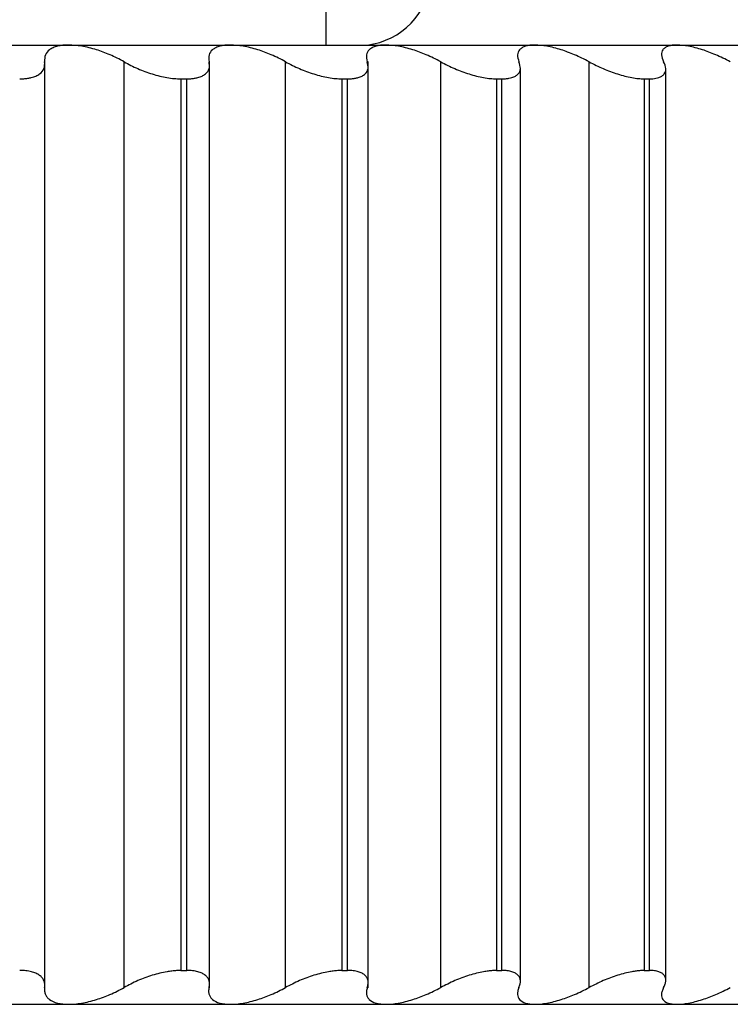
# Paper-space layout '_Derecha' of a CAD drawing. Header units: millimetres. Extents: x -44.3 to 40, y -10.9 to 46.3.
# Tile 7 of 10: x 20 to 26.3, y -8.9 to -0.2. Entities that reach past the tile are written whole.
import ezdxf

# ---------------------------------------------------------------- set-up
doc = ezdxf.new("R2010")
doc.units = ezdxf.units.MM

psp = doc.layouts.new('_Derecha')

# ---------------------------------------------------------------- linework, layer by layer
at = {"color": 7, "linetype": 'Continuous', "lineweight": 25}
for p, q in [((22.6801, 0), (22.6801, -0.4)), ((-35.5, -0.4), (35.5, -0.4)), ((20.1894, -8.7549), (20.1894, -0.5459)), ((20.8917, -8.7516), (20.8917, -0.5484)), ((21.6487, -8.7549), (21.6487, -0.5459)), ((22.3227, -8.7516), (22.3227, -0.5484)), ((23.0546, -8.7549), (23.0546, -0.5459)), ((23.6974, -8.7516), (23.6974, -0.5484)), ((24.4035, -8.6973), (24.4035, -0.6026)), ((25.0122, -8.7516), (25.0122, -0.5484)), ((25.692, -8.6866), (25.692, -0.6135)), ((21.3941, -0.7), (21.4465, -0.7)), ((21.3941, -0.7), (21.3941, -8.6)), ((21.4465, -8.6), (21.4465, -0.7)), ((22.8218, -0.7), (22.8722, -0.7)), ((22.8218, -0.7), (22.8218, -8.6)), ((22.8722, -8.6), (22.8722, -0.7)), ((24.1918, -0.7), (24.2402, -0.7)), ((24.1918, -0.7), (24.1918, -8.6)), ((24.2402, -8.6), (24.2402, -0.7)), ((25.5008, -0.7), (25.5469, -0.7)), ((25.5008, -0.7), (25.5008, -8.6)), ((25.5469, -8.6), (25.5469, -0.7)), ((21.3941, -8.6), (21.4465, -8.6)), ((22.8218, -8.6), (22.8722, -8.6)), ((24.1918, -8.6), (24.2402, -8.6)), ((25.5008, -8.6), (25.5469, -8.6)), ((-35.5, -8.9), (35.5, -8.9))]:
    psp.add_line(p, q, dxfattribs=at)
psp.add_arc((22.9657, 0.2495), 0.6544, 277.01018, 354.69715, dxfattribs=at)
for points, knots in [([(20.3991, -0.4), (20.3817, -0.4005), (20.3465, -0.4016), (20.3009, -0.4099), (20.2611, -0.4232), (20.2208, -0.4467), (20.1874, -0.4866), (20.1877, -0.527), (20.1879, -0.5484)], [0, 0, 0, 0, 0.120692, 0.24373, 0.369847, 0.499724, 0.734335, 1, 1, 1, 1]), ([(20.8917, -0.5484), (20.8712, -0.5372), (20.8314, -0.5154), (20.7688, -0.4868), (20.7078, -0.4623), (20.6238, -0.4337), (20.5154, -0.4065), (20.4373, -0.4021), (20.3991, -0.4)], [0, 0, 0, 0, 0.136966, 0.265943, 0.387156, 0.500873, 0.75657, 1, 1, 1, 1]), ([(21.8332, -0.4), (21.8164, -0.4005), (21.7826, -0.4016), (21.7395, -0.4099), (21.7025, -0.4232), (21.6661, -0.4467), (21.6379, -0.4866), (21.6423, -0.527), (21.6447, -0.5484)], [0, 0, 0, 0, 0.120692, 0.24373, 0.369847, 0.499724, 0.734335, 1, 1, 1, 1]), ([(22.3227, -0.5484), (22.3018, -0.5372), (22.2613, -0.5154), (22.198, -0.4868), (22.1368, -0.4623), (22.053, -0.4337), (21.9458, -0.4065), (21.8701, -0.4021), (21.8332, -0.4)], [0, 0, 0, 0, 0.136966, 0.265944, 0.387157, 0.500874, 0.75657, 1, 1, 1, 1]), ([(23.212, -0.4), (23.196, -0.4005), (23.1637, -0.4016), (23.1232, -0.4099), (23.0891, -0.4232), (23.0566, -0.4467), (23.0337, -0.4866), (23.0422, -0.527), (23.0468, -0.5484)], [0, 0, 0, 0, 0.120692, 0.24373, 0.369847, 0.499724, 0.734335, 1, 1, 1, 1]), ([(23.6974, -0.5484), (23.6762, -0.5372), (23.6349, -0.5154), (23.5712, -0.4868), (23.5099, -0.4623), (23.4265, -0.4337), (23.3208, -0.4065), (23.2477, -0.4021), (23.212, -0.4)], [0, 0, 0, 0, 0.136966, 0.265944, 0.387157, 0.500874, 0.75657, 1, 1, 1, 1]), ([(24.5323, -0.4), (24.517, -0.4005), (24.4863, -0.4016), (24.4484, -0.4099), (24.4174, -0.4232), (24.3889, -0.4467), (24.3714, -0.4866), (24.384, -0.527), (24.3906, -0.5484)], [0, 0, 0, 0, 0.120692, 0.24373, 0.369847, 0.499724, 0.734335, 1, 1, 1, 1]), ([(25.0122, -0.5484), (24.9907, -0.5372), (24.9489, -0.5154), (24.8849, -0.4868), (24.8237, -0.4623), (24.7409, -0.4337), (24.6369, -0.4065), (24.5666, -0.4021), (24.5323, -0.4)], [0, 0, 0, 0, 0.136966, 0.265944, 0.387157, 0.500874, 0.75657, 1, 1, 1, 1]), ([(25.7905, -0.4), (25.7761, -0.4005), (25.747, -0.4016), (25.712, -0.4099), (25.6839, -0.4232), (25.6596, -0.4467), (25.6475, -0.4866), (25.6641, -0.527), (25.6729, -0.5484)], [0, 0, 0, 0, 0.120692, 0.24373, 0.369847, 0.499724, 0.734335, 1, 1, 1, 1]), ([(26.2638, -0.5484), (26.2421, -0.5372), (26.1998, -0.5154), (26.1357, -0.4868), (26.0747, -0.4623), (25.9927, -0.4337), (25.8907, -0.4065), (25.8234, -0.4021), (25.7905, -0.4)], [0, 0, 0, 0, 0.136966, 0.265944, 0.387158, 0.500875, 0.75657, 1, 1, 1, 1]), ([(19.9667, -0.7), (19.9792, -0.6998), (20.0043, -0.6993), (20.0388, -0.6953), (20.0753, -0.6881), (20.1117, -0.6759), (20.1541, -0.6516), (20.189, -0.6111), (20.1883, -0.5696), (20.1879, -0.5484)], [0, 0, 0, 0, 0.082855, 0.165929, 0.250146, 0.374251, 0.499638, 0.745109, 1, 1, 1, 1]), ([(20.8917, -0.5484), (20.9115, -0.5593), (20.9504, -0.5807), (21.0127, -0.6097), (21.0762, -0.6352), (21.1413, -0.6574), (21.2072, -0.6757), (21.2727, -0.6893), (21.3363, -0.6983), (21.3749, -0.6994), (21.3941, -0.7)], [0, 0, 0, 0, 0.129351, 0.254419, 0.377149, 0.499596, 0.624417, 0.748826, 0.875523, 1, 1, 1, 1]), ([(21.4465, -0.7), (21.4586, -0.6998), (21.4828, -0.6993), (21.5157, -0.6953), (21.5502, -0.6881), (21.5841, -0.6759), (21.6226, -0.6516), (21.6521, -0.6111), (21.6472, -0.5696), (21.6447, -0.5484)], [0, 0, 0, 0, 0.082855, 0.165929, 0.250146, 0.374251, 0.499638, 0.745109, 1, 1, 1, 1]), ([(22.3227, -0.5484), (22.3429, -0.5593), (22.3826, -0.5807), (22.4455, -0.6097), (22.5093, -0.6352), (22.5742, -0.6574), (22.6395, -0.6757), (22.704, -0.6893), (22.7661, -0.6983), (22.8033, -0.6994), (22.8218, -0.7)], [0, 0, 0, 0, 0.129351, 0.254419, 0.377148, 0.499596, 0.624417, 0.748825, 0.875523, 1, 1, 1, 1]), ([(22.8722, -0.7), (22.8838, -0.6998), (22.9071, -0.6993), (22.9382, -0.6953), (22.9707, -0.6881), (23.0019, -0.6759), (23.0364, -0.6516), (23.0605, -0.6111), (23.0514, -0.5696), (23.0468, -0.5484)], [0, 0, 0, 0, 0.082854, 0.165929, 0.250146, 0.374251, 0.499638, 0.745109, 1, 1, 1, 1]), ([(23.6974, -0.5484), (23.7179, -0.5593), (23.7582, -0.5807), (23.8217, -0.6097), (23.8855, -0.6352), (23.9501, -0.6574), (24.0146, -0.6757), (24.0779, -0.6893), (24.1383, -0.6983), (24.1741, -0.6994), (24.1918, -0.7)], [0, 0, 0, 0, 0.12935, 0.254418, 0.377148, 0.499595, 0.624416, 0.748825, 0.875523, 1, 1, 1, 1]), ([(24.2402, -0.7), (24.2512, -0.6998), (24.2734, -0.6993), (24.3028, -0.6953), (24.3331, -0.6881), (24.3617, -0.6759), (24.392, -0.6516), (24.4106, -0.6111), (24.3974, -0.5696), (24.3906, -0.5484)], [0, 0, 0, 0, 0.082854, 0.165929, 0.250146, 0.374251, 0.499638, 0.745109, 1, 1, 1, 1]), ([(25.0122, -0.5484), (25.033, -0.5593), (25.0739, -0.5807), (25.1376, -0.6097), (25.2014, -0.6352), (25.2655, -0.6574), (25.3291, -0.6757), (25.391, -0.6893), (25.4496, -0.6983), (25.4838, -0.6994), (25.5008, -0.7)], [0, 0, 0, 0, 0.129351, 0.254419, 0.377148, 0.499596, 0.624417, 0.748825, 0.875523, 1, 1, 1, 1]), ([(25.5469, -0.7), (25.5574, -0.6998), (25.5785, -0.6993), (25.606, -0.6953), (25.634, -0.6881), (25.6599, -0.6759), (25.686, -0.6516), (25.6991, -0.6111), (25.6817, -0.5696), (25.6729, -0.5484)], [0, 0, 0, 0, 0.0828544, 0.1659285, 0.250146, 0.3742512, 0.4996376, 0.7451092, 1, 1, 1, 1]), ([(20.1879, -8.7516), (20.1888, -8.7407), (20.1906, -8.7193), (20.183, -8.6903), (20.1677, -8.6648), (20.1441, -8.6426), (20.1121, -8.6243), (20.0711, -8.6107), (20.0231, -8.6017), (19.9854, -8.6006), (19.9667, -8.6)], [0, 0, 0, 0, 0.129351, 0.2544195, 0.3771496, 0.4995974, 0.624418, 0.7488263, 0.875523, 1, 1, 1, 1]), ([(21.3941, -8.6), (21.3815, -8.6002), (21.3563, -8.6007), (21.3154, -8.6047), (21.2662, -8.6119), (21.2079, -8.6241), (21.1205, -8.6484), (21.0097, -8.6889), (20.9315, -8.7304), (20.8917, -8.7516)], [0, 0, 0, 0, 0.082855, 0.165929, 0.250147, 0.374252, 0.499638, 0.745109, 1, 1, 1, 1]), ([(21.6447, -8.7516), (21.6466, -8.7407), (21.6505, -8.7193), (21.6462, -8.6903), (21.634, -8.6648), (21.6134, -8.6426), (21.5844, -8.6243), (21.5462, -8.6107), (21.5008, -8.6017), (21.4645, -8.6006), (21.4465, -8.6)], [0, 0, 0, 0, 0.129351, 0.25442, 0.37715, 0.499598, 0.624418, 0.748826, 0.875523, 1, 1, 1, 1]), ([(22.8218, -8.6), (22.8096, -8.6002), (22.7853, -8.6007), (22.7457, -8.6047), (22.6976, -8.6119), (22.6403, -8.6241), (22.5536, -8.6484), (22.4428, -8.6889), (22.3632, -8.7304), (22.3227, -8.7516)], [0, 0, 0, 0, 0.082855, 0.165929, 0.250146, 0.374252, 0.499638, 0.745109, 1, 1, 1, 1]), ([(23.0468, -8.7516), (23.0498, -8.7407), (23.0558, -8.7193), (23.0547, -8.6903), (23.0457, -8.6648), (23.0282, -8.6426), (23.0022, -8.6243), (22.967, -8.6107), (22.9243, -8.6017), (22.8895, -8.6006), (22.8722, -8.6)], [0, 0, 0, 0, 0.129351, 0.25442, 0.37715, 0.499598, 0.624418, 0.748826, 0.875523, 1, 1, 1, 1]), ([(24.1918, -8.6), (24.1802, -8.6002), (24.1569, -8.6007), (24.1185, -8.6047), (24.0716, -8.6119), (24.0154, -8.6241), (23.9297, -8.6484), (23.8192, -8.6889), (23.7385, -8.7304), (23.6974, -8.7516)], [0, 0, 0, 0, 0.082854, 0.165929, 0.250146, 0.374252, 0.499638, 0.74511, 1, 1, 1, 1]), ([(24.3906, -8.7516), (24.3947, -8.7407), (24.4028, -8.7193), (24.4049, -8.6903), (24.3991, -8.6648), (24.3848, -8.6426), (24.3619, -8.6243), (24.3297, -8.6107), (24.2898, -8.6017), (24.2566, -8.6006), (24.2402, -8.6)], [0, 0, 0, 0, 0.1293511, 0.2544196, 0.3771499, 0.4995977, 0.6244183, 0.7488265, 0.8755231, 1, 1, 1, 1]), ([(25.5008, -8.6), (25.4897, -8.6002), (25.4674, -8.6007), (25.4303, -8.6047), (25.3849, -8.6119), (25.3299, -8.6241), (25.2454, -8.6484), (25.1354, -8.6889), (25.0538, -8.7304), (25.0122, -8.7516)], [0, 0, 0, 0, 0.082854, 0.165929, 0.250146, 0.374252, 0.499638, 0.745109, 1, 1, 1, 1]), ([(25.6729, -8.7516), (25.6781, -8.7407), (25.6882, -8.7193), (25.6935, -8.6903), (25.6909, -8.6648), (25.6798, -8.6426), (25.6601, -8.6243), (25.6309, -8.6107), (25.5939, -8.6017), (25.5625, -8.6006), (25.5469, -8.6)], [0, 0, 0, 0, 0.129351, 0.25442, 0.37715, 0.499598, 0.624418, 0.748827, 0.875523, 1, 1, 1, 1]), ([(20.1879, -8.7516), (20.187, -8.7628), (20.1854, -8.7846), (20.1935, -8.8132), (20.2082, -8.8377), (20.2383, -8.8663), (20.2948, -8.8935), (20.3649, -8.8979), (20.3991, -8.9)], [0, 0, 0, 0, 0.136966, 0.265945, 0.387159, 0.500876, 0.756571, 1, 1, 1, 1]), ([(20.3991, -8.9), (20.4175, -8.8995), (20.4546, -8.8984), (20.5159, -8.8901), (20.5808, -8.8768), (20.6658, -8.8533), (20.7744, -8.8134), (20.851, -8.773), (20.8917, -8.7516)], [0, 0, 0, 0, 0.120692, 0.24373, 0.369848, 0.499725, 0.734336, 1, 1, 1, 1]), ([(21.6447, -8.7516), (21.6427, -8.7628), (21.6389, -8.7846), (21.6438, -8.8132), (21.6555, -8.8377), (21.6816, -8.8663), (21.7333, -8.8935), (21.8004, -8.8979), (21.8332, -8.9)], [0, 0, 0, 0, 0.136966, 0.265945, 0.387159, 0.500876, 0.756571, 1, 1, 1, 1]), ([(21.8332, -8.9), (21.8509, -8.8995), (21.8867, -8.8984), (21.9467, -8.8901), (22.0105, -8.8768), (22.0948, -8.8533), (22.2035, -8.8134), (22.2814, -8.773), (22.3227, -8.7516)], [0, 0, 0, 0, 0.1206918, 0.2437302, 0.3698477, 0.4997251, 0.7343359, 1, 1, 1, 1]), ([(23.0468, -8.7516), (23.0437, -8.7628), (23.0377, -8.7846), (23.0394, -8.8132), (23.048, -8.8377), (23.0701, -8.8663), (23.1169, -8.8935), (23.1808, -8.8979), (23.212, -8.9)], [0, 0, 0, 0, 0.136966, 0.265945, 0.387159, 0.500876, 0.756571, 1, 1, 1, 1]), ([(23.212, -8.9), (23.2291, -8.8995), (23.2636, -8.8984), (23.322, -8.8901), (23.3846, -8.8768), (23.4679, -8.8533), (23.5764, -8.8134), (23.6554, -8.773), (23.6974, -8.7516)], [0, 0, 0, 0, 0.120692, 0.24373, 0.369848, 0.499725, 0.734336, 1, 1, 1, 1]), ([(24.3906, -8.7516), (24.3865, -8.7628), (24.3784, -8.7846), (24.3768, -8.8132), (24.3824, -8.8377), (24.4004, -8.8663), (24.4421, -8.8935), (24.5027, -8.8979), (24.5323, -8.9)], [0, 0, 0, 0, 0.136966, 0.265945, 0.387159, 0.500876, 0.756571, 1, 1, 1, 1]), ([(24.5323, -8.9), (24.5486, -8.8995), (24.5817, -8.8984), (24.6384, -8.8901), (24.6997, -8.8768), (24.7819, -8.8533), (24.8898, -8.8134), (24.9698, -8.773), (25.0122, -8.7516)], [0, 0, 0, 0, 0.120692, 0.24373, 0.369848, 0.499725, 0.734336, 1, 1, 1, 1]), ([(25.6729, -8.7516), (25.6677, -8.7628), (25.6574, -8.7846), (25.6527, -8.8132), (25.6552, -8.8377), (25.669, -8.8663), (25.7055, -8.8935), (25.7627, -8.8979), (25.7905, -8.9)], [0, 0, 0, 0, 0.136966, 0.265945, 0.387159, 0.500876, 0.756571, 1, 1, 1, 1]), ([(25.7905, -8.9), (25.8062, -8.8995), (25.8377, -8.8984), (25.8925, -8.8901), (25.9523, -8.8768), (26.0332, -8.8533), (26.1404, -8.8134), (26.221, -8.773), (26.2638, -8.7516)], [0, 0, 0, 0, 0.120692, 0.24373, 0.369848, 0.499725, 0.734336, 1, 1, 1, 1])]:
    psp.add_open_spline(points, degree=3, knots=knots, dxfattribs=at)

doc.saveas('drawing.dxf')
